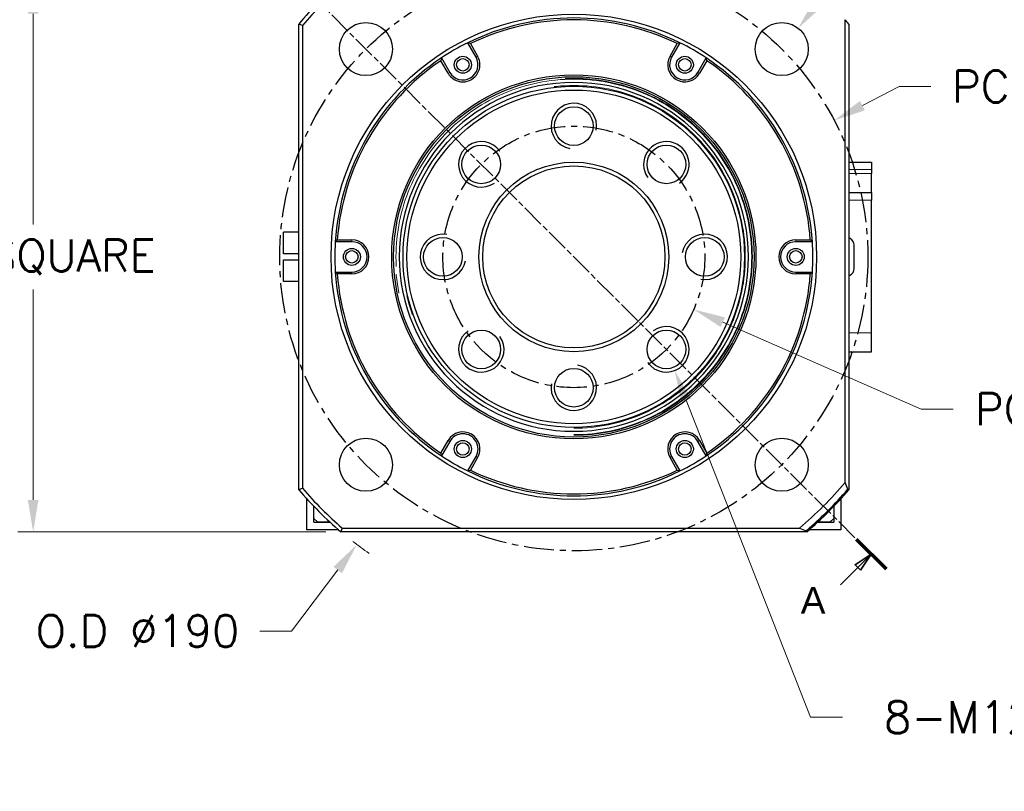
# Model space of a CAD drawing. Extents: x 12273 to 13958, y -1141 to 57.
# Tile 11 of 23: x 13509 to 13768, y -773 to -570. Entities that reach past the tile are written whole.
import ezdxf

# ---------------------------------------------------------------- set-up
doc = ezdxf.new("R2010")
doc.units = 0
doc.header["$LTSCALE"] = 25.4
for name, pattern in [('CENTER', [2, 1.25, -0.25, 0.25, -0.25]), ('CHAIN', [0.3543, 0.2362, -0.0295, 0.0591, -0.0295]), ('DASHEDBIDOT', [12.4, 3, -3, 0.2, -3, 0.2, -3])]:
    doc.linetypes.add(name, pattern=pattern)
doc.layers.get('Defpoints').update_dxf_attribs({"linetype": 'CONTINUOUS'})
doc.layers.add('ATA-CENTER', color=133, linetype='CENTER')
for name, color, linetype, lineweight in [('ATA-DIM', 252, 'CONTINUOUS', 25), ('ATA-SECTION', 3, 'CONTINUOUS', 35), ('ATA-Thread', 3, 'CONTINUOUS', 25), ('Layer0000', 7, 'CONTINUOUS', 25)]:
    doc.layers.add(name, color=color, linetype=linetype, lineweight=lineweight)
doc.styles.get("Standard").update_dxf_attribs({"font": 'simplex.shx'})
doc.styles.add('주 문자 (ISO)', font='arial.ttf')
doc.dimstyles.new('ata_A1', dxfattribs={"dimtxt": 4.2, "dimasz": 4.2, "dimexe": 2, "dimexo": 2, "dimgap": 2, "dimtad": 0, "dimtih": 1, "dimtoh": 1, "dimdec": 6, "dimdsep": 46, "dimtxsty": 'Standard', "dimcen": 0, "dimclrd": 252, "dimclre": 252, "dimclrt": 4, "dimadec": 6, "dimazin": 2, "dimtfac": 1, "dimtdec": 6, "dimtofl": 0, "dimtmove": 0, "dimatfit": 3, "dimfxl": 0, "dimtolj": 1, "dimtzin": 0, "dimlwd": 0, "dimlwe": 0, "dimarcsym": 0})

# ---------------------------------------------------------------- blocks, each defined once
blk = doc.blocks.new('*D13729')
at = {"layer": 'ATA-DIM', "color": 252, "lineweight": 0}
for p, q in [((13580.43, -730.82), (13592.57, -714.71)), ((13572.02, -730.82), (13580.43, -730.82))]:
    blk.add_line(p, q, dxfattribs=at)
blk.add_arc((13654.81, -632.14), 95, 232.156, 235.4049, dxfattribs=at)
at = {"layer": 'ATA-DIM', "color": 252}
blk.add_solid([(13593.69, -715.56), (13591.46, -713.87), (13597.63, -708.01)], dxfattribs=at)
at = {"layer": 'Defpoints', "color": 0}
for p in [(13654.81, -632.14), (13597.63, -708.01)]:
    blk.add_point(p, dxfattribs=at)
at = {"layer": 'ATA-DIM', "color": 4, "insert": (13539.83, -730.82), "char_height": 8.4, "attachment_point": 5}
blk.add_mtext('O.D %%C190', dxfattribs=at)
blk = doc.blocks.new('*D13731')
at = {"layer": 'ATA-DIM', "color": 252, "lineweight": 0}
for p, q in [((13589.42, -559.64), (13508.3, -559.64)), ((13512.3, -568.04), (13512.3, -623.57)), ((13512.3, -696.24), (13512.3, -640.72)), ((13589.42, -704.64), (13508.3, -704.64))]:
    blk.add_line(p, q, dxfattribs=at)
at = {"layer": 'ATA-DIM', "color": 252}
for points in [[(13513.7, -568.04), (13510.9, -568.04), (13512.3, -559.64)], [(13510.9, -696.24), (13513.7, -696.24), (13512.3, -704.64)]]:
    blk.add_solid(points, dxfattribs=at)
at = {"layer": 'Defpoints', "color": 0}
for p in [(13593.42, -559.64), (13512.3, -704.64), (13593.42, -704.64)]:
    blk.add_point(p, dxfattribs=at)
at = {"layer": 'ATA-DIM', "color": 4, "insert": (13473.32, -627.57), "char_height": 8.4, "attachment_point": 1}
blk.add_mtext('\\A1;145 SQUARE', dxfattribs=at)
blk = doc.blocks.new('*D13730')
at = {"layer": 'ATA-DIM', "color": 252, "lineweight": 0}
for p, q in [((13740.54, -587.21), (13730.89, -592.26)), ((13748.94, -587.21), (13740.54, -587.21))]:
    blk.add_line(p, q, dxfattribs=at)
at = {"layer": 'ATA-DIM', "color": 252}
blk.add_solid([(13730.24, -591.02), (13731.54, -593.5), (13723.45, -596.16)], dxfattribs=at)
at = {"layer": 'Defpoints', "color": 0}
for p in [(13723.45, -596.16), (13586.17, -668.13)]:
    blk.add_point(p, dxfattribs=at)
at = {"layer": 'ATA-DIM', "color": 4, "insert": (13783.14, -587.21), "char_height": 8.4, "attachment_point": 5}
blk.add_mtext('PCD %%c155', dxfattribs=at)
blk = doc.blocks.new('*D13728')
at = {"layer": 'ATA-DIM', "color": 252, "lineweight": 0}
for p, q in [((13717.23, -753.54), (13684.46, -669.95)), ((13725.64, -753.54), (13717.23, -753.54))]:
    blk.add_line(p, q, dxfattribs=at)
at = {"layer": 'ATA-DIM', "color": 252}
blk.add_solid([(13685.77, -669.43), (13683.16, -670.46), (13681.4, -662.12)], dxfattribs=at)
at = {"layer": 'Defpoints', "color": 0}
for p in [(13677.02, -650.95), (13681.4, -662.12)]:
    blk.add_point(p, dxfattribs=at)
at = {"layer": 'ATA-DIM', "color": 4, "insert": (13802.43, -753.54), "char_height": 8.4, "attachment_point": 5}
blk.add_mtext('8-M12x1.75 TAP DP25', dxfattribs=at)
blk = doc.blocks.new('*D13727')
at = {"layer": 'ATA-DIM', "color": 252, "lineweight": 0}
for p, q in [((13746.38, -672.32), (13694.1, -649.38)), ((13754.82, -672.32), (13746.38, -672.32))]:
    blk.add_line(p, q, dxfattribs=at)
at = {"layer": 'ATA-DIM', "color": 252}
blk.add_solid([(13694.66, -648.1), (13693.53, -650.66), (13686.41, -646.01)], dxfattribs=at)
at = {"layer": 'Defpoints', "color": 0}
for p in [(13623.22, -618.28), (13686.41, -646.01)]:
    blk.add_point(p, dxfattribs=at)
at = {"layer": 'ATA-DIM', "color": 4, "insert": (13785.58, -672.32), "char_height": 8.4, "attachment_point": 5}
blk.add_mtext('PCD %%c69', dxfattribs=at)
blk = doc.blocks.new('*D13726')
at = {"layer": 'ATA-DIM', "color": 252, "lineweight": 0}
for p, q in [((13748.27, -528.44), (13719.17, -565.26)), ((13756.7, -528.44), (13748.27, -528.44))]:
    blk.add_line(p, q, dxfattribs=at)
at = {"layer": 'ATA-DIM', "color": 252}
blk.add_solid([(13718.07, -564.39), (13720.26, -566.13), (13713.96, -571.85)], dxfattribs=at)
at = {"layer": 'Defpoints', "color": 0}
for p in [(13713.96, -571.85), (13705.27, -582.83)]:
    blk.add_point(p, dxfattribs=at)
at = {"layer": 'ATA-DIM', "color": 4, "insert": (13799.67, -528.44), "char_height": 8.4, "attachment_point": 5}
blk.add_mtext('4-%%c14 THRU', dxfattribs=at)

msp = doc.modelspace()

# ---------------------------------------------------------------- linework, layer by layer
at = {"layer": 'ATA-CENTER', "ltscale": 0.25}
for radius in [77.5, 34.5]:
    msp.add_circle((13654.8136079, -632.1434275), radius, dxfattribs=at)
at = {"layer": 'ATA-SECTION', "linetype": 'CHAIN'}
msp.add_line((13571.9183452, -549.2481648), (13729.2760864, -706.605906), dxfattribs=at)
at = {"layer": 'ATA-SECTION', "linetype": 'Continuous', "lineweight": 70}
msp.add_line((13729.2760864, -706.605906), (13737.1099214, -714.439741), dxfattribs=at)
at = {"layer": 'ATA-SECTION', "linetype": 'Continuous'}
for p, q in [((13729.65747, -714.0583574), (13733.1930039, -710.5228235)), ((13730.3645768, -714.7654642), (13733.1930039, -710.5228235)), ((13728.9503632, -713.3512506), (13730.3645768, -714.7654642)), ((13725.109549, -718.6062784), (13729.65747, -714.0583574))]:
    msp.add_line(p, q, dxfattribs=at)
at = {"layer": 'ATA-SECTION', "linetype": 'Continuous', "flags": 128}
msp.add_lwpolyline([(13730.3645771, -714.7654569), (13733.1930035, -710.5228269), (13728.9503639, -713.3512533), (13730.3645771, -714.7654569)], dxfattribs=at)
at = {"layer": 'ATA-SECTION'}
msp.add_solid([(13730.3645771, -714.7654569), (13733.1930035, -710.5228269), (13728.9503639, -713.3512533), (13730.3645771, -714.7654569)], dxfattribs=at)
at = {"layer": 'ATA-Thread'}
for centre, start, end in [((13654.8136079, -597.6434275), 350, 260), ((13630.418424, -607.7482435), 35, 305), ((13679.2087919, -607.7482435), 305, 215), ((13620.3136079, -632.1434275), 80, 350), ((13689.3136079, -632.1434275), 260, 170), ((13679.2087919, -656.5386114), 215, 125), ((13630.418424, -656.5386114), 125, 35), ((13654.8136079, -666.6434275), 170, 80)]:
    msp.add_arc(centre, 6, start, end, dxfattribs=at)
at = {"layer": 'Layer0000', "color": 7, "linetype": 'Continuous', "lineweight": 25}
for p, q in [((13582.3136079, -693.5335733), (13582.3136079, -570.7532817)), ((13726.3132066, -691.6223119), (13726.3136079, -569.5914491)), ((13727.3136079, -570.7532817), (13727.3136079, -693.5335733)), ((13583.313339, -571.1219261), (13583.3125864, -693.1631666)), ((13629.0277095, -579.4809414), (13626.8412657, -575.6939096)), ((13627.541827, -575.9073184), (13629.4615121, -579.2323106)), ((13680.1672861, -579.2295737), (13682.0853522, -575.9073006)), ((13682.7859463, -575.6939074), (13680.5995063, -579.4809414)), ((13621.6657054, -583.7295712), (13619.7475343, -580.4073619)), ((13619.9130557, -579.6939135), (13622.0995063, -583.4809414)), ((13687.5277095, -583.4809414), (13689.7141533, -579.6939096)), ((13689.8796165, -580.4073178), (13687.9599314, -583.73231)), ((13727.3136079, -607.1434275), (13733.3136079, -607.1434275)), ((13733.3136079, -607.1434275), (13733.3136079, -609.1434275)), ((13733.3136079, -609.1434275), (13733.3136079, -610.1434275)), ((13733.3136079, -615.1434275), (13733.3136079, -610.1434275)), ((13727.3136079, -615.1434275), (13733.3136079, -615.1434275)), ((13733.3136079, -615.1434275), (13733.3136079, -617.1434275)), ((13733.3136079, -652.1434275), (13733.3136079, -617.1434275)), ((13582.3136079, -625.6434275), (13578.3136079, -625.6434275)), ((13578.3136079, -631.3434275), (13578.3136079, -625.6434275)), ((13592.4758184, -627.6434281), (13596.3151886, -627.6434281)), ((13713.3151886, -627.64343), (13717.1513974, -627.6434275)), ((13727.6748238, -627.3160772), (13727.3136079, -627.1075291)), ((13596.3136079, -628.1434275), (13591.9407203, -628.1434275)), ((13717.6864956, -628.1434275), (13713.3136079, -628.1434275)), ((13728.6748238, -635.2387269), (13728.6748238, -629.048128)), ((13582.3136079, -631.3434275), (13578.3136079, -631.3434275)), ((13578.3136079, -638.6434275), (13578.3136079, -632.9434275)), ((13578.3136079, -632.9434275), (13582.3136079, -632.9434275)), ((13591.9407203, -636.1434275), (13596.3136079, -636.1434275)), ((13596.3120272, -636.643425), (13592.4758187, -636.6434275)), ((13717.1513975, -636.6434269), (13713.3120272, -636.6434269)), ((13713.3136079, -636.1434275), (13717.6864956, -636.1434275)), ((13727.3136079, -637.1793259), (13727.6748238, -636.9707778)), ((13582.3136079, -638.6434275), (13578.3136079, -638.6434275)), ((13733.3136079, -657.1434275), (13733.3136079, -652.1434275)), ((13727.3136079, -657.1434275), (13733.3136079, -657.1434275)), ((13619.7475993, -683.8795371), (13621.6672845, -680.554545)), ((13622.0995063, -680.8059136), (13619.9130625, -684.5929454)), ((13689.7141601, -684.5929415), (13687.5277095, -680.8059136)), ((13687.9615104, -680.5572838), (13689.8796815, -683.8794931)), ((13626.8412695, -688.5929476), (13629.0277095, -684.8059136)), ((13629.4599297, -685.0572813), (13627.5418636, -688.3795543)), ((13682.0853889, -688.3795366), (13680.1657037, -685.0545444)), ((13680.5995063, -684.8059136), (13682.7859501, -688.5929454)), ((13727.3136079, -693.5335733), (13727.0208473, -693.4262102)), ((13584.3136079, -695.8203464), (13584.3136079, -704.1434275)), ((13586.3136079, -702.1434275), (13586.3136079, -697.9670555)), ((13586.3136079, -701.1434275), (13586.3136079, -697.9670555)), ((13723.3136079, -697.9670555), (13723.3136079, -702.1434275)), ((13723.3136079, -697.9670555), (13723.3136079, -701.1434275)), ((13725.3136079, -704.1434275), (13725.3136079, -695.8203464)), ((13586.3136079, -701.1434275), (13587.3136079, -702.1434275)), ((13586.3136079, -702.1434275), (13590.587445, -702.1434275)), ((13590.587445, -702.1434275), (13587.3136079, -702.1434275)), ((13719.0397708, -702.1434275), (13723.3136079, -702.1434275)), ((13722.3136079, -702.1434275), (13719.0397708, -702.1434275)), ((13722.3136079, -702.1434275), (13723.3136079, -701.1434275)), ((13592.8378062, -704.1434275), (13584.3136079, -704.1434275)), ((13716.2037531, -704.6434275), (13593.4234621, -704.6434275)), ((13593.7920845, -703.643687), (13714.2913812, -703.6432823)), ((13716.0964252, -704.3506841), (13716.2037266, -704.64344)), ((13725.3136079, -704.1434275), (13716.7894096, -704.1434275))]:
    msp.add_line(p, q, dxfattribs=at)
at = {"layer": 'Layer0000', "color": 251, "linetype": 'DASHEDBIDOT', "lineweight": 18}
for p, q in [((13629.4615121, -579.2323106), (13629.0277095, -579.4809414)), ((13680.5995063, -579.4809414), (13680.1672861, -579.2295737)), ((13622.0995063, -583.4809414), (13621.6657054, -583.7295712)), ((13687.9599314, -583.73231), (13687.5277095, -583.4809414)), ((13733.3136079, -609.1434275), (13727.3136079, -609.1434275)), ((13733.3136079, -610.1434275), (13727.3136079, -610.1434275)), ((13733.3136079, -617.1434275), (13727.3136079, -617.1434275)), ((13596.3151886, -627.6434281), (13596.3136079, -628.1434275)), ((13713.3136079, -628.1434275), (13713.3151886, -627.64343)), ((13596.3136079, -636.1434275), (13596.3120272, -636.643425)), ((13713.3120272, -636.6434269), (13713.3136079, -636.1434275)), ((13733.3136079, -652.1434275), (13727.3136079, -652.1434275)), ((13621.6672845, -680.554545), (13622.0995063, -680.8059136)), ((13687.5277095, -680.8059136), (13687.9615104, -680.5572838)), ((13629.0277095, -684.8059136), (13629.4599297, -685.0572813)), ((13680.1657037, -685.0545444), (13680.5995063, -684.8059136))]:
    msp.add_line(p, q, dxfattribs=at)
at = {"layer": 'Layer0000', "color": 7, "linetype": 'Continuous', "lineweight": 25}
for centre, radius in [((13654.8136079, -632.1434275), 64), ((13600.0128324, -577.3426519), 7), ((13709.6143835, -577.3426519), 7), ((13625.5636079, -581.4809414), 2.25), ((13625.5636079, -581.4809414), 1.65), ((13684.0636079, -581.4809414), 2.25), ((13684.0636079, -581.4809414), 1.65), ((13654.8136079, -632.1434275), 48), ((13654.8136079, -632.1434275), 47.5), ((13654.8136079, -632.1434275), 45), ((13654.8136079, -632.1434275), 44), ((13654.8136079, -597.6434275), 5.1), ((13630.418424, -607.7482435), 5.1), ((13679.2087919, -607.7482435), 5.1), ((13654.8136079, -632.1434275), 25), ((13654.8136079, -632.1434275), 24), ((13620.3136079, -632.1434275), 5.1), ((13689.3136079, -632.1434275), 5.1), ((13596.3136079, -632.1434275), 2.25), ((13596.3136079, -632.1434275), 1.65), ((13713.3136079, -632.1434275), 2.25), ((13713.3136079, -632.1434275), 1.65), ((13630.418424, -656.5386114), 5.1), ((13679.2087919, -656.5386114), 5.1), ((13654.8136079, -666.6434275), 5.1), ((13600.0128324, -686.944203), 7), ((13709.6143835, -686.944203), 7), ((13625.5636079, -682.8059136), 2.25), ((13625.5636079, -682.8059136), 1.65), ((13684.0636079, -682.8059136), 2.25), ((13684.0636079, -682.8059136), 1.65)]:
    msp.add_circle(centre, radius, dxfattribs=at)
for centre, radius, start, end in [((13654.8136079, -632.1434275), 95, 130.256612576, 139.742057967), ((13654.7082615, -632.0393622), 93.8520169, 130.470983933, 139.527648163), ((13498.6402114, -799.208036), 243.2957296, 69.633404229, 69.884335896), ((13654.8136079, -632.1434275), 63, 63.640279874, 116.359724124), ((13654.8136079, -632.1434275), 62.5, 64.12890556, 115.871131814), ((13654.8136079, -632.1434275), 95, 40.256612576, 41.181149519), ((13654.8136079, -632.1434275), 63, 116.359724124, 123.640275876), ((13577.2369081, -739.7876569), 171.4273905, 72.935541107, 73.180311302), ((13746.010471, -784.9668964), 218.6150239, 106.81036182, 107.002149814), ((13654.8136079, -632.1434275), 63, 56.359724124, 63.640275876), ((13654.8136079, -632.1434275), 63, 123.640282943, 176.359724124), ((13654.8136079, -632.1434275), 62.5, 124.128940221, 175.871131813), ((13826.7251108, -628.1829496), 212.4203851, 166.804810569, 167.002188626), ((13625.5636079, -581.4809414), 4.4999978, 209.979873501, 29.979873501), ((13625.5636079, -581.4809414), 4, 210, 30), ((13684.0636079, -581.4809414), 4.4999978, 149.979873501, 329.979873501), ((13684.0636079, -581.4809414), 4, 150, 330), ((13522.8025912, -618.7821564), 171.4274208, 12.935541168, 13.180311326), ((13654.8136079, -632.1434275), 63, 3.640275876, 56.359724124), ((13654.8136079, -632.1434275), 62.5, 4.128868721, 55.871131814), ((13654.8136079, -632.1434275), 46.000379, 90, 270), ((13654.8136079, -632.1434275), 46.000379, 270, 90), ((13709.2476409, -753.1486631), 171.4270182, 132.935540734, 133.180311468), ((13596.3136079, -632.1434275), 4.4999978, 269.979873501, 89.979873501), ((13713.3136079, -632.1434275), 4.4999978, 89.979873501, 269.979873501), ((13591.6564733, -762.4596834), 184.1858386, 46.822979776, 47.050773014), ((13726.6748238, -629.048128), 2, 0, 60), ((13654.8136079, -632.1434275), 63, 176.359724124, 180), ((13596.3136079, -632.1434275), 4, 270, 90), ((13713.3136079, -632.1434275), 4, 90, 270), ((13654.8136079, -632.1434275), 63, 356.359724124, 3.640275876), ((13654.8136079, -632.1434275), 63, 180, 183.640275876), ((13726.6748238, -635.2387269), 2, 300, 0), ((13717.9604408, -501.8381681), 184.1707704, 226.822976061, 227.050782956), ((13654.8136079, -632.1434275), 63, 183.640275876, 236.359724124), ((13654.8136079, -632.1434275), 62.4999998, 184.128868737, 235.871131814), ((13654.8136079, -632.1434275), 63, 303.640282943, 356.359724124), ((13654.8136079, -632.1434275), 62.5, 304.128940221, 355.871131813), ((13600.379583, -511.1382004), 171.4270065, 312.935540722, 313.180311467), ((13625.5636079, -682.8059136), 4.4999978, 329.979873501, 149.979873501), ((13625.5636079, -682.8059136), 4, 330, 150), ((13684.0636079, -682.8059136), 4.4999978, 29.979873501, 209.979873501), ((13684.0636079, -682.8059136), 4, 30, 210), ((13786.8246241, -645.5046987), 171.4274203, 192.935541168, 193.180311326), ((13654.8136079, -632.1434275), 63, 236.359724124, 243.640275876), ((13654.8136079, -632.1434275), 63, 296.361316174, 303.640275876), ((13482.9021059, -636.1039056), 212.4203841, 346.804810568, 347.002188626), ((13654.8136079, -632.1434275), 63, 243.640279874, 296.359724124), ((13563.6167429, -479.3199525), 218.6150302, 286.810361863, 287.002149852), ((13654.8136079, -632.1434275), 62.5, 244.12890556, 295.871131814), ((13732.3903076, -524.4991985), 171.42739, 252.935541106, 253.180311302), ((13654.0437292, -631.3737702), 94.0877296, 309.816406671, 320.183074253), ((13321.001923, -851.6624782), 435.7638023, 21.292162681, 21.546952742), ((13555.9372906, -620.8648858), 77.3074916, 289.949213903, 290.738860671), ((13654.8136079, -632.1434275), 95, 220.256612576, 229.743387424), ((13654.7292204, -632.2278152), 93.8807331, 220.472102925, 229.526801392), ((13654.7613534, -632.091551), 94.7806824, 310.325314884, 319.675016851), ((13654.8136079, -632.1434275), 95, 310.256612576, 319.743387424), ((13827.779618, -790.4869452), 249.5834877, 159.637853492, 159.882463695), ((14284.0049238, 747.3896474), 1558.868206, 248.5637275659, 248.6349872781)]:
    msp.add_arc(centre, radius, start, end, dxfattribs=at)
at = {"layer": 'Layer0000', "color": 251, "linetype": 'DASHEDBIDOT', "lineweight": 18}
for radius, start, end in [(47.059, 360, 270), (46.8776866, 90, 270), (46.8776866, 0, 90), (45.2, 0, 270), (45.1999999, 270, 0), (46.8776866, 270, 0), (47.0589994, 270, 360)]:
    msp.add_arc((13654.8136079, -632.1434275), radius, start, end, dxfattribs=at)

# ---------------------------------------------------------------- texts
at = {"layer": 'ATA-SECTION', "insert": (13714.6177651, -726.2223735), "char_height": 6.9999999, "attachment_point": 7, "style": '주 문자 (ISO)'}
msp.add_mtext('A', dxfattribs=at)

# ---------------------------------------------------------------- dimensions: what is measured, and where the dimension line sits
at = {"layer": 'ATA-DIM'}
for p1, p2, text, override, picture, middle in [((13705.2731038, -582.8338532), (13713.9556631, -571.8514507), '4-<> THRU', {"dimscale": 2, "dimtp": 0.1, "dimtm": 0.1, "dimtfac": 0.71, "dimtdec": 3, "dimtolj": 0, "dimtzin": 8}, '*D13726', (13799.6731099, -528.4439717)), ((13586.1727827, -668.1251883), (13723.4544331, -596.1616667), 'PCD <>', {"dimscale": 2, "dimtp": 0.1, "dimtm": 0.1, "dimtfac": 0.71, "dimtdec": 3, "dimtolj": 0, "dimtzin": 8}, '*D13730', (13783.1362726, -587.2073066)), ((13623.2216377, -618.2798991), (13686.4055781, -646.0069559), 'PCD <>', {"dimscale": 2, "dimtol": 0, "dimlim": 0, "dimtp": 0.1, "dimtm": 0.1, "dimtfac": 0.71, "dimtdec": 3, "dimtolj": 0, "dimtzin": 8}, '*D13727', (13785.5758882, -672.3237729)), ((13677.019146, -650.9524275), (13681.3984377, -662.1247954), '8-M12x1.75 TAP DP25', {"dimscale": 2, "dimtp": 0.1, "dimtm": 0.1, "dimtfac": 0.71, "dimtdec": 3, "dimtolj": 0, "dimtzin": 8}, '*D13728', (13802.4309739, -753.5400998))]:
    dim = msp.add_diameter_dim_2p(p1=p1, p2=p2, text=text, dimstyle='ata_A1', override=override, dxfattribs=at)
    dim.commit()
    dim.dimension.update_dxf_attribs({"geometry": picture, "text_midpoint": middle, "dimtype": 163})
dim = msp.add_linear_dim(base=(13512.2966481, -704.6434275), p1=(13593.4234621, -559.6434275), p2=(13593.4234621, -704.6434275), angle=90, text='<> SQUARE', dimstyle='ata_A1', override={"dimscale": 2, "dimtol": 0, "dimlim": 0, "dimtp": 0, "dimtm": 0, "dimtfac": 0.571429, "dimtdec": 2, "dimtolj": 1, "dimtzin": 0}, dxfattribs=at)
dim.commit()
dim.dimension.update_dxf_attribs({"geometry": '*D13731', "text_midpoint": (13512.2966481, -632.1434275), "dimtype": 160})
dim = msp.add_radius_dim(center=(13654.8136079, -632.1434275), mpoint=(13597.6310042, -708.0061313), text='O.D %%C190', dimstyle='ata_A1', override={"dimscale": 2, "dimtol": 0, "dimlim": 0, "dimtp": 0.1, "dimtm": 0.1, "dimtfac": 0.71, "dimtdec": 3, "dimtolj": 0, "dimtzin": 8}, dxfattribs=at)
dim.commit()
dim.dimension.update_dxf_attribs({"geometry": '*D13729', "text_midpoint": (13539.8347383, -730.8199792), "dimtype": 164})

doc.saveas('drawing.dxf')
